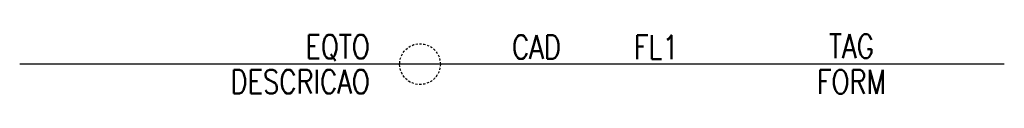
# Model space of a CAD drawing. Header units: millimetres. Extents: x 988.9 to 1046.9, y 924.9 to 928.5.
import ezdxf
from ezdxf.enums import TextEntityAlignment as Align

# ---------------------------------------------------------------- set-up
doc = ezdxf.new("R2010")
doc.units = ezdxf.units.MM
doc.linetypes.add('HIDDEN', pattern=[0.375, 0.25, -0.125])
doc.styles.add('ROMANS', font='romans')

msp = doc.modelspace()

# ---------------------------------------------------------------- linework, layer by layer
for p, q in [((1014.921, 926.687), (988.921, 926.687)), ((1023.921, 926.687), (1014.921, 926.687)), ((1028.921, 926.687), (1023.921, 926.687)), ((1046.921, 926.687), (1028.921, 926.687))]:
    msp.add_line(p, q)
at = {"color": 7, "linetype": 'HIDDEN', "ltscale": 0.5}
msp.add_circle((1012.502, 926.687), 1.2, dxfattribs=at)

# ---------------------------------------------------------------- texts
at = {"color": 7, "lineweight": -3, "style": 'ROMANS', "width": 0.8}
for tag, p in [('EQTO', (1009.545, 927.71)), ('DESCRICAO', (1009.545, 925.655))]:
    msp.add_attdef(tag, text='', height=1.4, dxfattribs=at).set_placement(p, align=Align.MIDDLE_RIGHT)
for tag, p in [('CAD', (1019.365, 927.691)), ('FL1', (1026.421, 927.685)), ('TAG', (1037.921, 927.743)), ('FORM', (1037.921, 925.644))]:
    msp.add_attdef(tag, text='', height=1.4, dxfattribs=at).set_placement(p, align=Align.MIDDLE_CENTER)

doc.saveas('drawing.dxf')
